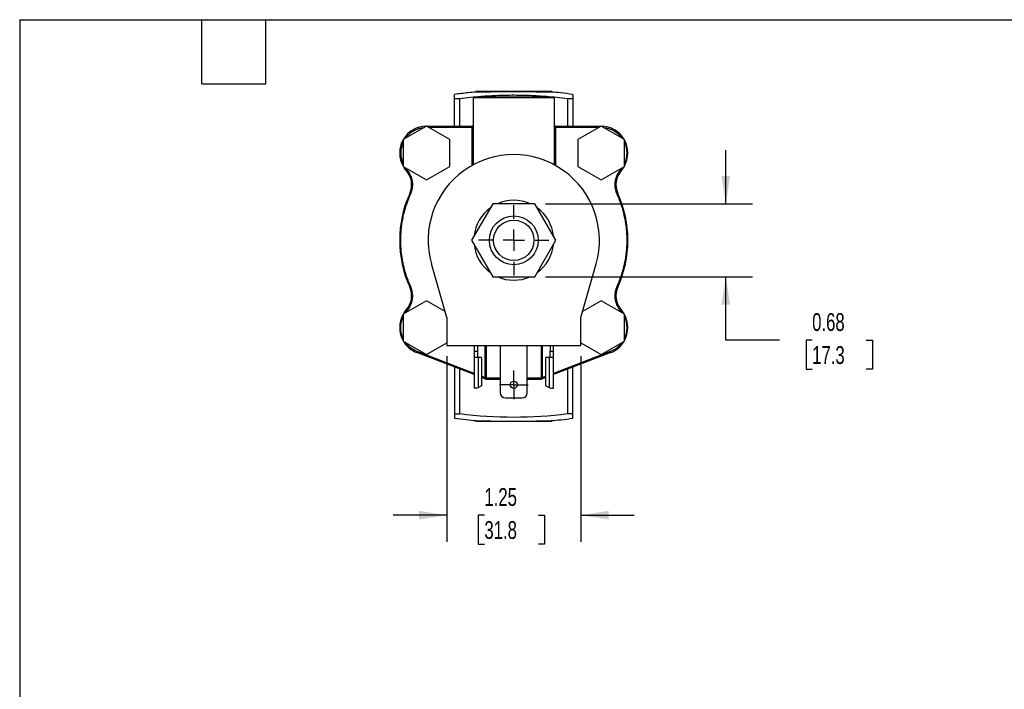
# Model space of a CAD drawing. Header units: inches. Extents: x 0.5 to 21.5, y 0.5 to 16.5.
# Tile 2 of 6: x 0.5 to 9.7, y 10.2 to 16.5. Entities that reach past the tile are written whole.
import ezdxf

# ---------------------------------------------------------------- set-up
doc = ezdxf.new("R2010")
doc.units = ezdxf.units.IN
doc.header["$LTSCALE"] = 2
doc.header["$MEASUREMENT"] = 0
doc.linetypes.add('SLD-Center', pattern=[0.75, 0.6, -0.05, 0.05, -0.05])
doc.linetypes.add('SLD-Solid', pattern=[0])
doc.layers.add('CENTER', color=40, linetype='SLD-Center')
doc.layers.add('DIMENSIONS', color=140, linetype='SLD-Solid', lineweight=25)
doc.layers.add('TEXT', color=140, linetype='SLD-Solid', lineweight=25)
doc.styles.add('SLDTEXTSTYLE0', font='TXT', dxfattribs={"width": 0.7})
doc.dimstyles.new('SLDDIMSTYLE0', dxfattribs={"dimtxt": 0.169922, "dimasz": 0.26, "dimexe": 0, "dimexo": 0.0625, "dimgap": 0.04248, "dimtad": 0, "dimtih": 1, "dimtoh": 1, "dimrnd": 1e-09, "dimdsep": 46, "dimtxsty": 'SLDTEXTSTYLE0', "dimsah": 1, "dimcen": 0.09, "dimadec": 0, "dimazin": 2, "dimtfac": 1, "dimtmove": 0, "dimatfit": 0, "dimfxl": 0, "dimfrac": 2, "dimtolj": 1, "dimtzin": 12, "dimarcsym": 0})
doc.dimstyles.new('SLDDIMSTYLE3', dxfattribs={"dimtxt": 0.169922, "dimasz": 0.26, "dimexe": 0, "dimexo": 0.0625, "dimgap": 0.04248, "dimtad": 0, "dimtih": 1, "dimtoh": 1, "dimrnd": 1e-09, "dimzin": 12, "dimdsep": 46, "dimtxsty": 'SLDTEXTSTYLE0', "dimsah": 1, "dimcen": 0.09, "dimadec": 0, "dimazin": 3, "dimtfac": 1, "dimtmove": 0, "dimatfit": 0, "dimfxl": 0, "dimfrac": 2, "dimtolj": 1, "dimtzin": 12, "dimarcsym": 0})

# ---------------------------------------------------------------- blocks, each defined once
blk = doc.blocks.new('_D_7')
at = {"layer": 'DIMENSIONS'}
for p, q in [((4.4893, 13.358), (4.4893, 11.6226)), ((5.7393, 13.358), (5.7393, 11.6226)), ((4.4893, 11.8726), (3.9893, 11.8726)), ((4.8402, 11.8726), (4.7832, 11.8726)), ((4.7832, 11.8726), (4.7832, 11.6026)), ((5.3452, 11.8726), (5.4022, 11.8726)), ((5.4022, 11.8726), (5.4022, 11.6026)), ((5.7393, 11.8726), (6.2393, 11.8726)), ((4.7832, 11.6026), (4.8402, 11.6026)), ((5.4022, 11.6026), (5.3452, 11.6026))]:
    blk.add_line(p, q, dxfattribs=at)
for points in [[(4.4893, 11.8726), (4.2293, 11.9126), (4.2293, 11.8326)], [(5.7393, 11.8726), (5.9993, 11.8326), (5.9993, 11.9126)]]:
    blk.add_solid(points, dxfattribs=at)
at = {"layer": 'DIMENSIONS', "char_height": 0.16667, "attachment_point": 1, "style": 'SLDTEXTSTYLE0'}
for s, insert in [('1.25', (4.8402, 12.1255)), ('31.8', (4.8402, 11.8174))]:
    blk.add_mtext(s, dxfattribs=dict(at, insert=insert))
blk = doc.blocks.new('_D_8')
at = {"layer": 'DIMENSIONS'}
for p, q in [((7.0948, 14.7805), (7.0948, 15.2805)), ((5.4109, 14.7805), (7.3448, 14.7805)), ((5.4109, 14.0995), (7.3448, 14.0995)), ((7.0948, 13.5067), (7.0948, 14.0995)), ((7.5948, 13.5067), (7.0948, 13.5067)), ((7.9012, 13.5067), (7.8441, 13.5067)), ((7.8441, 13.5067), (7.8441, 13.2366)), ((8.4061, 13.5067), (8.4632, 13.5067)), ((8.4632, 13.5067), (8.4632, 13.2366)), ((7.8441, 13.2366), (7.9012, 13.2366)), ((8.4632, 13.2366), (8.4061, 13.2366))]:
    blk.add_line(p, q, dxfattribs=at)
for points in [[(7.0948, 14.7805), (7.1348, 15.0405), (7.0548, 15.0405)], [(7.0948, 14.0995), (7.0548, 13.8395), (7.1348, 13.8395)]]:
    blk.add_solid(points, dxfattribs=at)
at = {"layer": 'DIMENSIONS', "char_height": 0.16667, "attachment_point": 1, "style": 'SLDTEXTSTYLE0'}
for s, insert in [('0.68', (7.9012, 13.7595)), ('17.3', (7.9012, 13.4514))]:
    blk.add_mtext(s, dxfattribs=dict(at, insert=insert))
blk = doc.blocks.new('SW_CENTERMARKSYMBOL_3')
at = {"layer": 'CENTER', "color": 0}
for p, q in [((0, 0.2), (0, 0.328)), ((0, 0), (0, 0.1)), ((-0.2, 0), (-0.328, 0)), ((0, 0), (-0.1, 0)), ((0, 0), (0, -0.1)), ((0, 0), (0.1, 0)), ((0.2, 0), (0.328, 0)), ((0, -0.2), (0, -0.328))]:
    blk.add_line(p, q, dxfattribs=at)
blk = doc.blocks.new('SW_CENTERMARKSYMBOL_4')
at = {"layer": 'CENTER', "color": 0}
for p, q in [((0, 0.1), (0, 0.133)), ((0, 0), (0, 0.1)), ((-0.1, 0), (-0.133, 0)), ((0, 0), (-0.1, 0)), ((0, 0), (0, -0.1)), ((0, 0), (0.1, 0)), ((0.1, 0), (0.133, 0)), ((0, -0.1), (0, -0.133))]:
    blk.add_line(p, q, dxfattribs=at)

msp = doc.modelspace()

# ---------------------------------------------------------------- linework, layer by layer
for p, q in [((4.7593, 15.8287), (4.7593, 15.824)), ((5.1143, 15.8287), (4.7593, 15.8287)), ((5.4693, 15.8287), (5.1143, 15.8287)), ((5.4693, 15.824), (5.4693, 15.8287)), ((4.5618, 15.5055), (4.5618, 15.7627)), ((4.737, 15.7751), (4.6118, 15.762)), ((4.6118, 15.5055), (4.6118, 15.762)), ((5.4933, 15.77), (4.7353, 15.77)), ((4.7353, 15.77), (4.7353, 15.1445)), ((4.7453, 15.78), (5.4833, 15.78)), ((5.6168, 15.762), (5.4916, 15.7752)), ((5.4933, 15.1445), (5.4933, 15.77)), ((5.6168, 15.762), (5.6168, 15.5055)), ((5.6668, 15.7627), (5.6668, 15.5055)), ((4.2988, 15.5066), (4.0813, 15.381)), ((4.5163, 15.381), (4.2988, 15.5066)), ((4.3008, 15.5055), (4.7253, 15.5055)), ((4.3181, 15.4955), (4.7253, 15.4955)), ((4.7253, 15.4955), (4.7253, 15.5055)), ((4.7353, 15.4955), (4.7253, 15.4955)), ((4.7253, 15.139), (4.7253, 15.4955)), ((5.5033, 15.4955), (5.4933, 15.4955)), ((5.5033, 15.5055), (5.5033, 15.4955)), ((5.5033, 15.5055), (5.9278, 15.5055)), ((5.5033, 15.4955), (5.9105, 15.4955)), ((5.5033, 15.4955), (5.5033, 15.139)), ((5.9298, 15.5066), (5.7123, 15.381)), ((6.1473, 15.381), (5.9298, 15.5066)), ((4.0813, 15.381), (4.0813, 15.1299)), ((4.5163, 15.1299), (4.5163, 15.381)), ((5.7123, 15.381), (5.7123, 15.1299)), ((6.1473, 15.1299), (6.1473, 15.381)), ((4.0813, 15.1299), (4.2988, 15.0043)), ((4.1182, 15.0974), (4.1107, 15.0908)), ((4.2988, 15.0043), (4.5163, 15.1299)), ((5.7123, 15.1299), (5.9298, 15.0043)), ((5.9298, 15.0043), (6.1473, 15.1299)), ((6.1104, 15.0974), (6.1179, 15.0908)), ((4.1517, 14.8729), (4.1426, 14.877)), ((6.0769, 14.8729), (6.086, 14.877)), ((4.9177, 14.7805), (4.7211, 14.44)), ((5.3109, 14.7805), (4.9177, 14.7805)), ((5.5075, 14.44), (5.3109, 14.7805)), ((4.7211, 14.44), (4.9177, 14.0995)), ((5.3109, 14.0995), (5.5075, 14.44)), ((4.4893, 13.718), (4.3454, 14.2192)), ((5.7393, 13.718), (5.8832, 14.2192)), ((4.9177, 14.0995), (5.3109, 14.0995)), ((4.1517, 14.007), (4.1426, 14.0029)), ((6.0769, 14.007), (6.086, 14.0029)), ((4.2988, 13.8756), (4.0813, 13.75)), ((4.4729, 13.7751), (4.2988, 13.8756)), ((5.9298, 13.8756), (5.7557, 13.7751)), ((6.1473, 13.75), (5.9298, 13.8756)), ((4.0813, 13.75), (4.0813, 13.4989)), ((4.1182, 13.7825), (4.1107, 13.7891)), ((4.4893, 13.718), (4.4893, 13.458)), ((5.7393, 13.458), (5.7393, 13.718)), ((6.1179, 13.7891), (6.1104, 13.7825)), ((6.1473, 13.4989), (6.1473, 13.75)), ((4.0813, 13.4989), (4.2988, 13.3733)), ((4.2988, 13.3733), (4.4893, 13.4833)), ((4.4893, 13.458), (5.7393, 13.458)), ((4.7433, 13.458), (4.7433, 13.404)), ((4.7753, 13.458), (4.7753, 13.404)), ((4.8483, 13.1565), (4.8483, 13.458)), ((4.8583, 13.152), (4.8583, 13.458)), ((4.9878, 13.458), (4.9878, 13.017)), ((5.2408, 13.017), (5.2408, 13.458)), ((5.3703, 13.458), (5.3703, 13.152)), ((5.3803, 13.458), (5.3803, 13.1565)), ((5.4533, 13.458), (5.4533, 13.404)), ((5.4853, 13.404), (5.4853, 13.458)), ((5.7393, 13.4833), (5.9298, 13.3733)), ((5.9298, 13.3733), (6.1473, 13.4989)), ((4.2128, 13.4004), (4.2092, 13.3911)), ((4.7433, 13.1861), (4.2092, 13.3911)), ((4.7433, 13.1968), (4.2128, 13.4004)), ((4.7433, 13.404), (4.7753, 13.404)), ((4.7433, 13.404), (4.7433, 13.344)), ((4.7843, 13.344), (4.7433, 13.344)), ((4.7433, 13.344), (4.7433, 13.058)), ((4.7753, 13.404), (4.7753, 13.344)), ((4.7843, 13.0656), (4.7843, 13.344)), ((4.8143, 13.344), (4.7843, 13.344)), ((4.8143, 13.344), (4.8143, 13.0808)), ((5.4443, 13.344), (5.4143, 13.344)), ((5.4143, 13.0808), (5.4143, 13.344)), ((5.4443, 13.344), (5.4443, 13.0656)), ((5.4853, 13.344), (5.4443, 13.344)), ((5.4533, 13.404), (5.4853, 13.404)), ((5.4533, 13.344), (5.4533, 13.404)), ((5.4853, 13.344), (5.4853, 13.404)), ((6.0158, 13.4004), (5.4853, 13.1968)), ((6.0194, 13.3911), (5.4853, 13.1861)), ((5.4853, 13.058), (5.4853, 13.344)), ((6.0158, 13.4004), (6.0194, 13.3911)), ((4.5618, 13.2558), (4.5618, 12.8172)), ((5.6668, 12.8172), (5.6668, 13.2558)), ((4.6118, 12.818), (4.6118, 13.2366)), ((4.8483, 13.1565), (4.8143, 13.1696)), ((4.8549, 13.1433), (4.8143, 13.1588)), ((4.8483, 13.1565), (4.8583, 13.1565)), ((4.9878, 13.152), (4.8583, 13.152)), ((5.3703, 13.152), (5.2408, 13.152)), ((5.3703, 13.1565), (5.3803, 13.1565)), ((5.4143, 13.1588), (5.3738, 13.1433)), ((5.4143, 13.1696), (5.3803, 13.1565)), ((5.6168, 13.2366), (5.6168, 12.818)), ((4.7693, 13.058), (4.7433, 13.058)), ((4.7693, 13.058), (4.7843, 13.0656)), ((4.8143, 13.0808), (4.7843, 13.0656)), ((4.862, 13.142), (4.8625, 13.142)), ((4.8683, 13.142), (4.9878, 13.142)), ((5.2408, 13.142), (5.3603, 13.142)), ((5.3661, 13.142), (5.3666, 13.142)), ((5.4143, 13.0808), (5.4443, 13.0656)), ((5.4443, 13.0656), (5.4593, 13.058)), ((5.4593, 13.058), (5.4853, 13.058)), ((5.0378, 12.967), (5.1908, 12.967)), ((4.7593, 12.7559), (4.7593, 12.7513)), ((4.7593, 12.7513), (5.1143, 12.7513)), ((5.1143, 12.7513), (5.4693, 12.7513)), ((5.4693, 12.7513), (5.4693, 12.7559))]:
    msp.add_line(p, q)
at = {"flags": 128}
for points in [[(4.1107, 15.0908), (4.0913, 15.116), (4.0833, 15.1287)], [(6.1453, 15.1287), (6.1373, 15.116), (6.1179, 15.0908)], [(4.0833, 13.7512), (4.0912, 13.7637), (4.1107, 13.7891)], [(6.1179, 13.7891), (6.1374, 13.7637), (6.1453, 13.7512)]]:
    msp.add_lwpolyline(points, dxfattribs=at)
for centre, radius in [((5.1143, 14.44), 0.228), ((5.1143, 14.44), 0.1885), ((5.1143, 13.09), 0.033)]:
    msp.add_circle(centre, radius)
for centre, radius, start, end in [((4.7453, 15.77), 0.01, 90, 180), ((5.4833, 15.77), 0.01, 0, 90), ((4.2988, 15.2555), 0.25, 90.45864, 149.54136), ((4.7253, 15.5155), 0.01, 270, 0), ((5.5033, 15.5155), 0.01, 180, 270), ((5.9298, 15.2555), 0.25, 30.45864, 89.54136), ((4.2988, 15.2555), 0.25, 150.45864, 209.54136), ((4.2988, 15.2555), 0.24, 154.99217, 205.00783), ((5.9298, 15.2555), 0.25, 330.45864, 29.54136), ((5.1143, 14.44), 0.8, 343.97789, 196.02211), ((3.9602, 14.9591), 0.2, 335.78157, 41.19336), ((3.9602, 14.9591), 0.21, 335.78157, 41.19336), ((6.2684, 14.9591), 0.2, 138.80664, 204.21843), ((5.1143, 14.44), 1.0655, 155.78157, 204.21843), ((5.1143, 14.44), 0.373, 65.90484, 114.09516), ((5.1143, 14.44), 1.0655, 335.78157, 24.21843), ((5.1143, 14.44), 0.373, 125.90484, 174.09516), ((5.1143, 14.44), 0.373, 5.90484, 54.09516), ((5.1143, 14.44), 0.373, 185.90484, 234.09516), ((5.1143, 14.44), 0.373, 305.90484, 354.09516), ((5.1143, 14.44), 0.373, 245.90484, 294.09516), ((3.9602, 13.9208), 0.2, 318.80664, 24.21843), ((3.9602, 13.9208), 0.21, 318.80664, 24.21843), ((6.2684, 13.9208), 0.2, 155.78157, 221.19336), ((4.2988, 13.6245), 0.25, 150.45864, 209.54136), ((5.9298, 13.6245), 0.25, 330.45864, 29.54136), ((4.2988, 13.6245), 0.25, 210.45864, 249.00448), ((5.9298, 13.6245), 0.25, 290.99552, 329.54136), ((4.8512, 13.1411), 0.013, 56.57825, 99.20105), ((4.8683, 13.152), 0.01, 180, 269.99999), ((5.3603, 13.152), 0.01, 270, 0.00003), ((5.3775, 13.1411), 0.013, 80.79917, 123.42136), ((5.0378, 13.017), 0.05, 180, 270), ((5.1908, 13.017), 0.05, 270, 0)]:
    msp.add_arc(centre, radius, start, end)
for points, knots in [([(4.7639, 15.8244), (4.7384, 15.8222), (4.6709, 15.8164), (4.6037, 15.8076), (4.5618, 15.8021)], [0, 0, 0, 0, 0.377183, 1, 1, 1, 1]), ([(4.7638, 15.8247), (4.764, 15.8247), (4.7656, 15.825), (4.7782, 15.8256), (4.802, 15.8263), (4.8355, 15.827), (4.8769, 15.8275), (4.9248, 15.828), (4.9785, 15.8283), (5.0291, 15.8285), (5.075, 15.8286), (5.1011, 15.8287), (5.1143, 15.8287)], [0, 0, 0, 0, 0.008902, 0.129637, 0.246969, 0.367705, 0.485032, 0.605762, 0.723079, 0.843799, 0.921421, 1, 1, 1, 1]), ([(5.1143, 15.8287), (5.134, 15.8286), (5.1739, 15.8286), (5.2318, 15.8284), (5.2869, 15.8281), (5.3367, 15.8277), (5.3805, 15.8272), (5.4165, 15.8265), (5.4439, 15.8258), (5.4593, 15.8252), (5.4635, 15.8248), (5.4647, 15.8247)], [0, 0, 0, 0, 0.117157, 0.237712, 0.354869, 0.475423, 0.592584, 0.713143, 0.830313, 0.95088, 1, 1, 1, 1]), ([(5.6668, 15.8021), (5.6281, 15.8072), (5.5609, 15.816), (5.4933, 15.8219), (5.4647, 15.8243)], [0, 0, 0, 0, 0.576289, 1, 1, 1, 1]), ([(4.5618, 15.7627), (4.5618, 15.7695), (4.5618, 15.7831), (4.5618, 15.7951), (4.5618, 15.8015), (4.5618, 15.8015), (4.5618, 15.8015)], [0, 0, 0, 0, 0.281379, 0.563202, 0.82489, 1, 1, 1, 1]), ([(4.6118, 15.762), (4.6052, 15.7611), (4.5988, 15.7605), (4.5897, 15.7599), (4.5868, 15.7597), (4.5813, 15.7596), (4.5788, 15.7595), (4.5718, 15.7596), (4.5681, 15.76), (4.5631, 15.761), (4.5618, 15.7618), (4.5618, 15.7627)], [0, 0, 0, 0, 0.25, 0.25, 0.375, 0.375, 0.5, 0.5, 0.75, 0.75, 1, 1, 1, 1]), ([(5.4428, 15.78), (5.3902, 15.7838), (5.2822, 15.7916), (5.1174, 15.7946), (4.9507, 15.7918), (4.8397, 15.7839), (4.7851, 15.78)], [0, 0, 0, 0, 0.240333, 0.493317, 0.75036, 1, 1, 1, 1]), ([(5.6668, 15.7627), (5.6668, 15.7618), (5.6655, 15.761), (5.6618, 15.7602), (5.6603, 15.76), (5.6566, 15.7597), (5.6545, 15.7596), (5.6476, 15.7595), (5.642, 15.7597), (5.6299, 15.7605), (5.6234, 15.7611), (5.6168, 15.762)], [0, 0, 0, 0, 0.25, 0.25, 0.375, 0.375, 0.5, 0.5, 0.75, 0.75, 1, 1, 1, 1]), ([(5.6668, 15.8017), (5.6668, 15.8015), (5.6668, 15.8011), (5.6668, 15.794), (5.6668, 15.7819), (5.6668, 15.7691), (5.6668, 15.7627)], [0, 0, 0, 0, 0.2120688, 0.4737529, 0.7368764, 1, 1, 1, 1]), ([(4.1022, 15.3931), (4.1222, 15.4217), (4.1486, 15.4459), (4.2091, 15.4808), (4.2431, 15.4915), (4.2779, 15.4946)], [0, 0, 0, 0, 0.5, 0.5, 1, 1, 1, 1]), ([(5.9507, 15.4946), (5.9855, 15.4915), (6.0196, 15.4808), (6.0801, 15.4459), (6.1064, 15.4217), (6.1264, 15.3931)], [0, 0, 0, 0, 0.5, 0.5, 1, 1, 1, 1]), ([(6.1104, 15.0974), (6.1084, 15.0951), (6.1044, 15.0904), (6.0988, 15.083), (6.0936, 15.0755), (6.0886, 15.0677), (6.084, 15.0597), (6.0798, 15.0515), (6.0759, 15.0431), (6.0724, 15.0346), (6.0693, 15.0259), (6.0665, 15.0171), (6.0642, 15.0082), (6.0622, 14.9992), (6.0603, 14.9881), (6.0588, 14.9749), (6.0582, 14.9596), (6.0587, 14.9443), (6.0604, 14.9293), (6.063, 14.9146), (6.0666, 14.9004), (6.0712, 14.8864), (6.075, 14.8774), (6.0769, 14.8729)], [0, 0, 0, 0, 0.0384635, 0.076927, 0.1153905, 0.153854, 0.1923174, 0.2307809, 0.2692444, 0.3077079, 0.3461714, 0.3846349, 0.4230984, 0.4615619, 0.5000254, 0.5638432, 0.6276587, 0.6914406, 0.755208, 0.8165723, 0.8776253, 0.9388148, 1, 1, 1, 1]), ([(4.1517, 14.007), (4.1488, 14.0135), (4.1431, 14.0264), (4.135, 14.046), (4.1273, 14.0658), (4.1199, 14.0858), (4.113, 14.1059), (4.1065, 14.1261), (4.1004, 14.1464), (4.0947, 14.1669), (4.0894, 14.1875), (4.0845, 14.2082), (4.0801, 14.2289), (4.076, 14.2498), (4.0724, 14.2707), (4.0692, 14.2917), (4.0664, 14.3128), (4.0641, 14.3339), (4.0622, 14.3551), (4.0607, 14.3763), (4.0596, 14.3975), (4.059, 14.4187), (4.0586, 14.4517), (4.0598, 14.4964), (4.0643, 14.5526), (4.0718, 14.6085), (4.0823, 14.6636), (4.0935, 14.7094), (4.1036, 14.7448), (4.1129, 14.774), (4.1237, 14.805), (4.137, 14.8393), (4.1468, 14.8617), (4.1517, 14.8729)], [0, 0, 0, 0, 0.02381, 0.047621, 0.071431, 0.095241, 0.119051, 0.142862, 0.166672, 0.190482, 0.214293, 0.238103, 0.261913, 0.285723, 0.309534, 0.333344, 0.357154, 0.380965, 0.404775, 0.428585, 0.452395, 0.476206, 0.500016, 0.563232, 0.626431, 0.689653, 0.752824, 0.814704, 0.848351, 0.876417, 0.917617, 0.958812, 1, 1, 1, 1]), ([(6.0769, 14.8729), (6.0794, 14.8673), (6.0845, 14.856), (6.0916, 14.8388), (6.0985, 14.8215), (6.1051, 14.8041), (6.1113, 14.7866), (6.1213, 14.7573), (6.1337, 14.7157), (6.1437, 14.6743), (6.1512, 14.6379), (6.1563, 14.6096), (6.1609, 14.5781), (6.1645, 14.5474), (6.1674, 14.5143), (6.1694, 14.4771), (6.1697, 14.4524), (6.1698, 14.44)], [0, 0, 0, 0, 0.041679, 0.083355, 0.125027, 0.166695, 0.20836, 0.250022, 0.375058, 0.499995, 0.536072, 0.62518, 0.693238, 0.750011, 0.833354, 0.916684, 1, 1, 1, 1]), ([(6.1698, 14.44), (6.1698, 14.4338), (6.1697, 14.4214), (6.1692, 14.4028), (6.1684, 14.3842), (6.1673, 14.3657), (6.1658, 14.3471), (6.1628, 14.3163), (6.1571, 14.2733), (6.1492, 14.2314), (6.1412, 14.1951), (6.1342, 14.1672), (6.1254, 14.1366), (6.1161, 14.1071), (6.1052, 14.0757), (6.0918, 14.041), (6.0819, 14.0183), (6.0769, 14.007)], [0, 0, 0, 0, 0.041679, 0.083355, 0.125027, 0.166695, 0.20836, 0.250022, 0.375058, 0.499995, 0.536072, 0.62518, 0.693238, 0.750011, 0.833354, 0.916684, 1, 1, 1, 1]), ([(6.0769, 14.007), (6.0757, 14.0042), (6.0732, 13.9985), (6.07, 13.9899), (6.0672, 13.9811), (6.0647, 13.9722), (6.0627, 13.9632), (6.061, 13.9541), (6.0598, 13.945), (6.0589, 13.9358), (6.0584, 13.9266), (6.0584, 13.9174), (6.0587, 13.9082), (6.0595, 13.899), (6.0609, 13.8878), (6.0634, 13.8748), (6.0672, 13.86), (6.0722, 13.8455), (6.0782, 13.8316), (6.0849, 13.8183), (6.0926, 13.8058), (6.101, 13.7938), (6.1073, 13.7863), (6.1104, 13.7825)], [0, 0, 0, 0, 0.038463, 0.076927, 0.11539, 0.153854, 0.192317, 0.230781, 0.269244, 0.307708, 0.346171, 0.384635, 0.423098, 0.461562, 0.500025, 0.563843, 0.627659, 0.691441, 0.755208, 0.816572, 0.877625, 0.938815, 1, 1, 1, 1]), ([(4.0813, 13.523), (4.0666, 13.5546), (4.0588, 13.5895), (4.0588, 13.6594), (4.0666, 13.6943), (4.0813, 13.7259)], [0, 0, 0, 0, 0.5, 0.5, 1, 1, 1, 1]), ([(4.2128, 13.4004), (4.1907, 13.4089), (4.1698, 13.4207), (4.1323, 13.45), (4.1158, 13.4674), (4.1022, 13.4868)], [0, 0, 0, 0, 0.5, 0.5, 1, 1, 1, 1]), ([(6.1264, 13.4868), (6.1244, 13.4841), (6.1205, 13.4786), (6.1141, 13.4706), (6.1074, 13.463), (6.1015, 13.4566), (6.0942, 13.4495), (6.0866, 13.4426), (6.0776, 13.4352), (6.068, 13.4281), (6.0568, 13.4206), (6.0436, 13.413), (6.0299, 13.4061), (6.0205, 13.4023), (6.0158, 13.4004)], [0, 0, 0, 0, 0.071411, 0.14282, 0.214227, 0.285633, 0.325978, 0.42828, 0.501381, 0.571791, 0.678844, 0.785898, 0.89295, 1, 1, 1, 1]), ([(4.8625, 13.142), (4.8616, 13.1424), (4.8597, 13.1432), (4.8571, 13.1448), (4.8544, 13.1467), (4.852, 13.149), (4.8501, 13.1513), (4.8494, 13.1531), (4.8491, 13.1539)], [0, 0, 0, 0, 0.157362, 0.323439, 0.500346, 0.693876, 0.858971, 1, 1, 1, 1]), ([(5.3796, 13.1539), (5.3794, 13.1535), (5.379, 13.1524), (5.3782, 13.151), (5.3771, 13.1496), (5.3757, 13.1481), (5.3735, 13.1461), (5.3703, 13.144), (5.3675, 13.1426), (5.3661, 13.142)], [0, 0, 0, 0, 0.082181, 0.172185, 0.271255, 0.380323, 0.500091, 0.761005, 1, 1, 1, 1]), ([(4.8683, 13.142), (4.868, 13.142), (4.8673, 13.142), (4.8661, 13.142), (4.8646, 13.1419), (4.8633, 13.142), (4.8625, 13.142)], [0, 0, 0, 0, 0.258094, 0.499545, 0.684783, 1, 1, 1, 1]), ([(4.5618, 12.8172), (4.5618, 12.8181), (4.5631, 12.8189), (4.5668, 12.8197), (4.5684, 12.8199), (4.572, 12.8202), (4.5741, 12.8203), (4.581, 12.8204), (4.5866, 12.8203), (4.5987, 12.8194), (4.6052, 12.8188), (4.6118, 12.818)], [0, 0, 0, 0, 0.25, 0.25, 0.375, 0.375, 0.5, 0.5, 0.75, 0.75, 1, 1, 1, 1]), ([(4.5618, 12.8172), (4.5618, 12.8104), (4.5618, 12.7968), (4.5618, 12.7848), (4.5618, 12.7784), (4.5618, 12.7784), (4.5618, 12.7785)], [0, 0, 0, 0, 0.281379, 0.563202, 0.82489, 1, 1, 1, 1]), ([(5.6168, 12.818), (5.4506, 12.7969), (5.2825, 12.7863), (4.9461, 12.7863), (4.778, 12.7969), (4.6118, 12.818)], [0, 0, 0, 0, 0.5, 0.5, 1, 1, 1, 1]), ([(5.6668, 12.8172), (5.6668, 12.8181), (5.6655, 12.8189), (5.6618, 12.8197), (5.6603, 12.8199), (5.6566, 12.8202), (5.6545, 12.8203), (5.6476, 12.8204), (5.642, 12.8203), (5.6299, 12.8194), (5.6234, 12.8188), (5.6168, 12.818)], [0, 0, 0, 0, 0.25, 0.25, 0.375, 0.375, 0.5, 0.5, 0.75, 0.75, 1, 1, 1, 1]), ([(5.6668, 12.7783), (5.6668, 12.7784), (5.6668, 12.7788), (5.6668, 12.786), (5.6668, 12.7981), (5.6668, 12.8108), (5.6668, 12.8172)], [0, 0, 0, 0, 0.212069, 0.473753, 0.736876, 1, 1, 1, 1]), ([(4.5618, 12.7779), (4.5976, 12.7732), (4.6648, 12.7644), (4.7323, 12.7581), (4.7638, 12.7552)], [0, 0, 0, 0, 0.532019, 1, 1, 1, 1]), ([(4.7638, 12.7552), (4.764, 12.7552), (4.7656, 12.7549), (4.7782, 12.7544), (4.802, 12.7536), (4.8355, 12.753), (4.8769, 12.7524), (4.9248, 12.7519), (4.9785, 12.7516), (5.0291, 12.7514), (5.075, 12.7513), (5.1011, 12.7513), (5.1143, 12.7513)], [0, 0, 0, 0, 0.008875, 0.129613, 0.246949, 0.367688, 0.485018, 0.605751, 0.723072, 0.843795, 0.921419, 1, 1, 1, 1]), ([(5.1143, 12.7513), (5.134, 12.7513), (5.1739, 12.7513), (5.2318, 12.7515), (5.2869, 12.7518), (5.3367, 12.7522), (5.3805, 12.7528), (5.4165, 12.7534), (5.4439, 12.7541), (5.4593, 12.7547), (5.4635, 12.7551), (5.4647, 12.7552)], [0, 0, 0, 0, 0.117157, 0.237711, 0.354868, 0.475422, 0.592583, 0.713141, 0.830311, 0.950879, 1, 1, 1, 1]), ([(5.4647, 12.7556), (5.494, 12.7581), (5.5616, 12.764), (5.6288, 12.7728), (5.6668, 12.7779)], [0, 0, 0, 0, 0.4344322, 1, 1, 1, 1])]:
    msp.add_open_spline(points, degree=3, knots=knots)
for points in [[(6.1473, 15.3569), (6.1621, 15.3253), (6.1698, 15.2904), (6.1698, 15.2555)], [(6.1698, 15.2555), (6.1698, 15.2205), (6.1621, 15.1856), (6.1473, 15.154)], [(4.1182, 15.0974), (4.1125, 15.1039), (4.1072, 15.1107), (4.1022, 15.1178)], [(6.1264, 15.1178), (6.1215, 15.1107), (6.1161, 15.1039), (6.1104, 15.0974)], [(4.1022, 13.7621), (4.1072, 13.7692), (4.1125, 13.776), (4.1182, 13.7825)], [(6.1104, 13.7825), (6.1161, 13.776), (6.1215, 13.7692), (6.1264, 13.7621)], [(6.1473, 13.7259), (6.1621, 13.6943), (6.1698, 13.6594), (6.1698, 13.6245)], [(6.1698, 13.6245), (6.1698, 13.5895), (6.1621, 13.5546), (6.1473, 13.523)], [(4.8491, 13.1539), (4.8488, 13.1548), (4.8486, 13.1557), (4.8483, 13.1565)], [(5.3803, 13.1565), (5.3801, 13.1557), (5.3798, 13.1548), (5.3796, 13.1539)], [(4.8549, 13.1433), (4.8571, 13.1424), (4.8595, 13.142), (4.862, 13.142)], [(5.3666, 13.142), (5.3691, 13.142), (5.3715, 13.1424), (5.3738, 13.1433)]]:
    msp.add_open_spline(points, degree=3)
at = {"layer": 'TEXT'}
for p, q in [((0.5, 16.5), (21.5, 16.5)), ((0.5, 16.5), (0.5, 0.5)), ((2.2, 15.9), (2.2, 16.5)), ((2.8, 15.9), (2.8, 16.5)), ((2.2, 15.9), (2.8, 15.9))]:
    msp.add_line(p, q, dxfattribs=at)

# ---------------------------------------------------------------- block references
at = {"layer": 'CENTER'}
for name, p in [('SW_CENTERMARKSYMBOL_3', (5.1143, 14.44)), ('SW_CENTERMARKSYMBOL_4', (5.1143, 13.09))]:
    msp.add_blockref(name, p, dxfattribs=at)

# ---------------------------------------------------------------- dimensions: what is measured, and where the dimension line sits
at = {"layer": 'DIMENSIONS'}
dim = msp.add_linear_dim(base=(7.0948, 14.0995), p1=(5.3109, 14.7805), p2=(5.3109, 14.0995), angle=90, dimstyle='SLDDIMSTYLE0', dxfattribs=at)
dim.commit()
dim.dimension.update_dxf_attribs({"geometry": '_D_8', "text_midpoint": (7.0948, 13.5067), "dimtype": 160})
dim = msp.add_linear_dim(base=(5.7393, 11.8726), p1=(4.4893, 13.458), p2=(5.7393, 13.458), dimstyle='SLDDIMSTYLE3', dxfattribs=at)
dim.commit()
dim.dimension.update_dxf_attribs({"geometry": '_D_7', "text_midpoint": (5.0927, 11.8726), "dimtype": 160})

doc.saveas('drawing.dxf')
